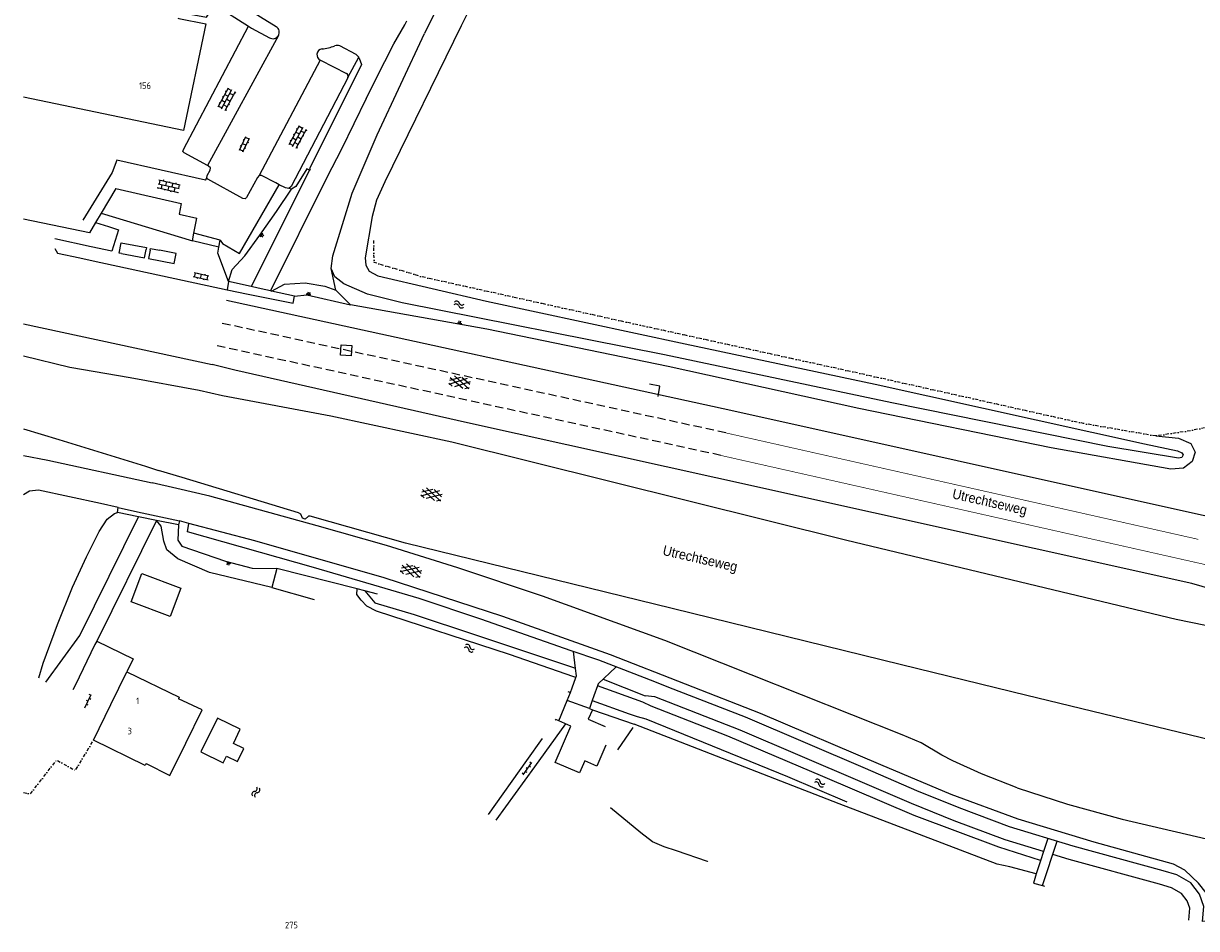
# Model space of a CAD drawing. Header units: metres. Extents: x 140889 to 142041, y 457117 to 459235.
# Tile 1 of 38: x 141000 to 141178, y 457119 to 457256. Entities that reach past the tile are written whole.
import ezdxf

# ---------------------------------------------------------------- set-up
doc = ezdxf.new("R2010")
doc.units = ezdxf.units.M
for name, pattern in [('1-1', [2, 1, -1]), ('DASHDOT', [1, 0.5, -0.25, 0, -0.25]), ('DGN2', [88.065232, 44.032616, -44.032616]), ('HIDDEN', [0.375, 0.25, -0.125])]:
    doc.linetypes.add(name, pattern=pattern)
doc.layers.get('0').update_dxf_attribs({"color": 251, "linetype": 'CONTINUOUS'})
for name, color, linetype in [('achterkant band', 251, 'CONTINUOUS'), ('GEO_Dakrand bijgebouw', 251, 'DGN2'), ('GEO_Hoofdgebouw', 251, 'CONTINUOUS'), ('GEO_Huisnummer', 251, 'CONTINUOUS'), ('GEO_Insteek sloot', 251, 'CONTINUOUS'), ('GEO_Kant verharding', 251, 'CONTINUOUS'), ('GEO_Kant water', 251, 'CONTINUOUS'), ('GEO_Kunstwerk', 251, 'CONTINUOUS'), ('GEO_Overige lijn', 251, 'CONTINUOUS'), ('GEO_Overige opstal', 251, 'CONTINUOUS'), ('GEO_Straatnaam', 251, 'CONTINUOUS'), ('GEO_Symbool gesloten verharding', 251, 'CONTINUOUS'), ('GEO_Symbool open verharding', 251, 'CONTINUOUS'), ('GEO_Symbool talud', 251, 'CONTINUOUS'), ('GEO_Symbool water', 251, 'CONTINUOUS'), ('GEO_Terreinafscheiding', 251, 'CONTINUOUS'), ('GEO_Wal beschoeiing', 251, 'CONTINUOUS'), ('kant open verharding', 251, 'CONTINUOUS')]:
    doc.layers.add(name, color=color, linetype=linetype)
doc.styles.add('style2', font='isocp.shx')
doc.styles.add('TXT_Newae', font='arial.ttf')

msp = doc.modelspace()

# ---------------------------------------------------------------- linework, layer by layer
at = {"color": 252, "linetype": 'HIDDEN', "ltscale": 5}
for points in [[(141106.4819121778, 457194.1237443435), (141030.0337799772, 457210.7578236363)], [(141105.7124560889, 457190.7093721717), (141029.2643238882, 457207.3434514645)]]:
    msp.add_lwpolyline(points, dxfattribs=at)
at = {"color": 252, "linetype": '1-1', "const_width": 0.1, "flags": 128}
for points in [[(141178.1122599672, 457177.9812723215), (141106.4819121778, 457194.1237443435)], [(141182.2484560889, 457173.4613721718), (141105.7124560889, 457190.7093721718)]]:
    msp.add_lwpolyline(points, dxfattribs=at)
at = {"layer": 'achterkant band', "color": 252, "extrusion": (0.008507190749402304, 0.02061020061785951, 0.9997513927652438), "flags": 128}
msp.add_lwpolyline([(43984.04687016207, -476503.5748103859), (43984.04561933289, -476503.5114916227), (43989.0342128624, -476503.2027059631), (43991.00248848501, -476503.0305817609), (43992.92640703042, -476503.0814687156), (43995.07367263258, -476503.6525355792), (44000.77038279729, -476505.4136293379)], dxfattribs=at)
at = {"layer": 'GEO_Dakrand bijgebouw', "linetype": 'Continuous', "flags": 128}
for points in [[(141016.332, 457168.526), (141017.965, 457172.825), (141023.866, 457170.582), (141022.232, 457166.284), (141016.332, 457168.526)], [(141026.907, 457145.763), (141030.273, 457144.117), (141030.769, 457145.131), (141032.43, 457144.319), (141033.393, 457146.289), (141031.828, 457147.054), (141032.875, 457149.197), (141029.413, 457150.889), (141026.907, 457145.763)]]:
    msp.add_lwpolyline(points, dxfattribs=at)
at = {"layer": 'GEO_Hoofdgebouw', "linetype": 'Continuous', "flags": 128}
for points in [[(141027.632, 457256.122), (141024.262, 457239.948), (141000, 457245.003)], [(141023.425, 457256.983), (141023.569, 457256.953), (141027.632, 457256.122)], [(141013.25, 457152.943), (141015.666, 457157.91)], [(141015.666, 457157.91), (141023.618, 457154.079), (141023.486, 457153.813)], [(141010.613, 457147.523), (141013.25, 457152.943)], [(141024.604, 457147.091), (141027.101, 457152.148), (141023.486, 457153.813)], [(141018.619, 457143.976), (141018.474, 457143.683), (141010.613, 457147.523)], [(141018.619, 457143.976), (141022.174, 457142.171), (141024.604, 457147.091)]]:
    msp.add_lwpolyline(points, dxfattribs=at)
at = {"layer": 'GEO_Insteek sloot', "linetype": 'Continuous', "flags": 128}
for points in [[(141047.358, 457215.744), (141046.667, 457219.07)], [(141049.574, 457213.521), (141047.358, 457215.744)], [(141171.653, 457193.665), (141175.121, 457193.317), (141176.964, 457192.503), (141177.614, 457191.215), (141177.158, 457189.769), (141175.842, 457188.767), (141173.929, 457188.638), (141155.776, 457191.876), (141126.633, 457197.838), (141097.726, 457204.214), (141070.232, 457209.83), (141049.574, 457213.521)], [(141051.734, 457170.182), (141053.284, 457168.372), (141059.241, 457166.614), (141068.506, 457163.509), (141083.684, 457158.47)], [(141087.898, 457156.808), (141094.269, 457154.238)], [(141154.643, 457130.65), (141148.801, 457132.42), (141141.105, 457135.303), (141134.623, 457137.936), (141126.838, 457141.291), (141108.677, 457149.074), (141095.697, 457154.115)], [(141086.245, 457152.154), (141092.588, 457149.973)], [(141172.216, 457125.683), (141158.537, 457129.471), (141156.035, 457130.228)], [(141176.647, 457120.254), (141176.808, 457122.064), (141176.407, 457123.186), (141175.557, 457124.289), (141174.024, 457125.17), (141172.216, 457125.683)]]:
    msp.add_lwpolyline(points, dxfattribs=at)
at = {"layer": 'GEO_Kant verharding', "linetype": 'Continuous'}
for p, q in [((141175.8756689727, 457182.2521722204), (141107.2260532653, 457197.5437230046)), ((141184.9293327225, 457180.2306556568), (141175.8756689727, 457182.2521722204))]:
    msp.add_line(p, q, dxfattribs=at)
at = {"layer": 'GEO_Kant verharding', "linetype": 'Continuous', "flags": 128}
for points in [[(141038.315, 457255.709), (141025.758, 457263.453)], [(141023.615, 457257.914), (141027.755, 457257.133), (141029.031, 457258.997), (141034.117, 457255.789)], [(141027.904, 457234.648), (141024.357, 457236.58), (141024.172, 457236.78), (141024.276, 457237.097), (141034.117, 457255.789)], [(141034.117, 457255.789), (141034.585, 457255.494), (141037.297, 457254.035)], [(141051.979, 457244.816), (141054.782, 457250.443), (141056.123, 457253.101), (141057.803, 457255.975), (141058.104, 457256.581)], [(141050.424, 457251.501), (141047.97, 457252.781)], [(141045.038, 457250.628), (141048.957, 457248.604)], [(141049.165, 457247.986), (141050.832, 457251.068)], [(141050.891, 457250.937), (141051.232, 457249.997)], [(141051.232, 457249.997), (141043.382, 457234.145), (141043.443, 457234.088), (141043.37, 457233.943)], [(141049.151, 457247.959), (141040.572, 457231.464)], [(141051.979, 457244.816), (141048.194, 457237.157), (141046.002, 457232.849), (141037.455, 457215.658)], [(141027.618, 457232.457), (141014.153, 457235.473), (141013.454, 457233.612), (141009.017, 457226.372)], [(141028.294, 457233.968), (141028.341, 457234.32), (141028.065, 457234.56), (141027.904, 457234.648)], [(141027.618, 457232.457), (141027.814, 457232.798)], [(141043.37, 457233.943), (141034.538, 457216.311)], [(141043.37, 457233.943), (141042.948, 457234.18), (141041.303, 457231.485), (141040.632, 457231.08)], [(141014.003, 457231.177), (141011.784, 457227.452)], [(141014.003, 457231.177), (141023.918, 457228.909), (141023.597, 457227.26), (141026.295, 457226.688)], [(141029.829, 457223.362), (141030.169, 457222.83), (141032.775, 457221.306), (141038.79, 457231.748)], [(141038.79, 457231.748), (141038.24, 457232.032)], [(141039.721, 457231.267), (141038.79, 457231.748)], [(141040.572, 457231.464), (141040.246, 457231.18), (141039.721, 457231.267)], [(141040.632, 457231.08), (141040.227, 457231.163), (141039.721, 457231.267)], [(141011.784, 457227.452), (141010.938, 457226.031)], [(141011.784, 457227.452), (141025.613, 457223.258)], [(141010.938, 457226.031), (141010.004, 457224.463), (141000, 457226.549)], [(141012.891, 457225.412), (141014.422, 457224.927), (141013.394, 457221.682), (141010.286, 457222.353)], [(141010.938, 457226.031), (141012.891, 457225.412)], [(141029.829, 457223.362), (141025.814, 457224.399), (141026.295, 457226.688)], [(141025.613, 457223.258), (141025.814, 457224.399)], [(141010.286, 457222.353), (141004.76, 457223.545)], [(141004.767, 457222.075), (141005.154, 457221.386), (141008.555, 457220.652), (141010.572, 457220.215)], [(141029.63, 457222.298), (141025.613, 457223.258)], [(141031.059, 457217.091), (141029.455, 457221.363), (141029.63, 457222.298)], [(141029.63, 457222.298), (141029.829, 457223.362)], [(141010.572, 457220.215), (141030.863, 457215.823)], [(141000, 457210.643), (141028.613, 457204.472)], [(141000, 457205.812), (141007.011, 457204.101), (141016.172, 457202.528), (141026.641, 457200.587)], [(141032.051, 457203.612), (141028.613, 457204.472)], [(141030.162, 457199.773), (141046.578, 457196.69), (141064.918, 457192.763), (141124.809, 457177.848), (141174.751, 457165.891), (141179.212, 457164.957), (141182.201, 457164.973), (141185.437, 457165.589), (141186.118, 457166.307), (141185.983, 457167.112), (141184.089, 457168.712), (141181.479, 457170.047), (141177.13, 457171.277), (141104.943, 457187.295), (141067.305, 457195.654), (141032.051, 457203.612)], [(141026.641, 457200.587), (141030.162, 457199.773)], [(141000, 457194.734), (141005.373, 457193.144), (141018.491, 457189.098), (141020.475, 457188.44)], [(141000, 457190.702), (141003.697, 457190.007), (141019.527, 457186.572)], [(141024.054, 457187.362), (141020.475, 457188.44)], [(141023.24, 457185.708), (141019.527, 457186.572)], [(141098.326, 457167.487), (141057.908, 457177.426), (141043.487, 457181.492), (141043.215, 457181.494), (141042.729, 457181.053), (141042.289, 457181.211), (141042.041, 457181.803), (141041.708, 457181.995), (141024.054, 457187.362)], [(141014.353, 457182.818), (141011.676, 457183.398), (141002.294, 457185.431), (141000.912, 457185.268), (141000, 457184.757)], [(141097.211, 457162.656), (141078.692, 457169.35), (141065.855, 457173.662), (141055.021, 457177.072), (141044.51, 457180.057), (141028.244, 457184.519), (141023.24, 457185.708)], [(141003.379, 457156.315), (141008.555, 457163.421), (141017.462, 457181.417)], [(141020.187, 457180.867), (141011.102, 457162.57)], [(141025.051, 457180.378), (141023.642, 457180.773)], [(141083.04, 457161.104), (141069.314, 457165.875), (141059.992, 457168.999), (141053.991, 457170.77), (141043.956, 457173.732), (141024.877, 457179.117), (141025.051, 457180.378)], [(141179.939, 457120.148), (141179.806, 457122.155), (141179.293, 457124.374), (141178.149, 457125.862), (141176.068, 457127.827), (141174.337, 457128.728), (141162.317, 457132.088), (141150.776, 457135.546), (141140.617, 457139.286), (141129.968, 457143.815), (141111.732, 457151.604), (141089.02, 457160.467), (141072.682, 457166.289), (141054.66, 457172.172), (141035.076, 457177.735), (141025.051, 457180.378)], [(141150.642, 457140.31), (141158.281, 457137.828), (141166.572, 457135.542), (141182.394, 457131.849), (141183.266, 457138.316), (141182.964, 457141.052), (141182.292, 457143.405), (141181.269, 457145.704), (141180.051, 457147.562), (141152.117, 457154.327), (141133.086, 457158.954), (141098.326, 457167.487)], [(141011.102, 457162.57), (141016.626, 457159.883), (141015.666, 457157.91)], [(141150.642, 457140.31), (141145.22, 457142.458), (141140.893, 457144.405), (141139.216, 457145.264), (141136.105, 457147.12), (141133.191, 457148.352), (141110.33, 457157.455), (141097.211, 457162.656)], [(141089.458, 457158.785), (141087.222, 457159.651), (141083.04, 457161.104)], [(141083.692, 457158.388), (141083.388, 457160.984)], [(141083.826, 457157.274), (141083.692, 457158.388)], [(141089.822, 457158.63), (141087.119, 457156.07)], [(141095.053, 457156.617), (141089.458, 457158.785)], [(141083.183, 457155.48), (141083.739, 457157.032)], [(141083.739, 457157.032), (141083.826, 457157.274)], [(141087.119, 457156.07), (141087.016, 457155.779)], [(141096.467, 457156.069), (141095.053, 457156.617)], [(141097.835, 457155.537), (141096.467, 457156.069)], [(141082.427, 457153.528), (141082.909, 457154.774)], [(141082.909, 457154.774), (141083.183, 457155.48)], [(141086.482, 457154.265), (141086.236, 457153.569)], [(141087.016, 457155.779), (141086.482, 457154.265)], [(141172.776, 457127.707), (141159.122, 457131.488), (141149.474, 457134.41), (141141.869, 457137.259), (141135.434, 457139.873), (141127.667, 457143.22), (141109.471, 457151.018), (141097.835, 457155.537)], [(141081.159, 457150.458), (141082.427, 457153.528)], [(141085.804, 457152.344), (141082.427, 457153.528)], [(141086.236, 457153.569), (141085.804, 457152.344)], [(141086.245, 457152.154), (141085.624, 457150.712)], [(141085.624, 457150.712), (141088.175, 457149.613)], [(141085.804, 457152.344), (141086.245, 457152.154)], [(141082.169, 457150.023), (141077.47, 457143.512)], [(141080.622, 457144.156), (141082.996, 457149.667)], [(141080.7, 457150.656), (141080.624, 457150.549)], [(141081.159, 457150.458), (141080.7, 457150.656)], [(141082.996, 457149.667), (141081.159, 457150.458)], [(141092.368, 457149.462), (141090.045, 457146.079)], [(141123.676, 457137.898), (141092.588, 457149.973)], [(141078.64, 457147.769), (141076.259, 457144.433)], [(141088.289, 457146.791), (141086.923, 457143.619)], [(141076.259, 457144.433), (141070.45, 457136.293)], [(141084.295, 457142.574), (141080.622, 457144.156)], [(141085.086, 457144.41), (141084.295, 457142.574)], [(141086.923, 457143.619), (141085.086, 457144.41)], [(141077.47, 457143.512), (141071.618, 457135.403)], [(141147.637, 457128.729), (141123.676, 457137.898)], [(141155.306, 457132.644), (141153.512, 457127.249)], [(141154.497, 457125.498), (141156.685, 457132.226)], [(141149.545, 457128.34), (141147.637, 457128.729)], [(141153.512, 457127.249), (141149.545, 457128.34)], [(141179.939, 457120.148), (141178.739, 457120.069), (141178.94, 457122.337), (141178.273, 457124.205), (141176.965, 457125.902), (141174.846, 457127.12), (141172.776, 457127.707)], [(141153.512, 457127.249), (141153.138, 457125.867)], [(141153.138, 457125.867), (141154.497, 457125.498)], [(141154.497, 457125.498), (141154.807, 457125.423)]]:
    msp.add_lwpolyline(points, dxfattribs=at)
at = {"layer": 'GEO_Kant verharding', "linetype": 'Continuous'}
msp.add_lwpolyline([(141107.2260532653, 457197.5437230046), (141030.7779210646, 457214.1778022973)], dxfattribs=at)
for centre, radius, start, end in [((141037.8071959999, 457254.8712921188), 0.9796016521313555, 328.6746464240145, 58.77648254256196), ((141037.8073696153, 457254.8704774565), 0.979029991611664, 238.5804187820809, 328.7100906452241), ((141045.3739202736, 457251.4509301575), 0.8874123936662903, 97.37561571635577, 172.5495367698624), ((141044.4530155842, 457259.6928627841), 7.405960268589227, 276.2556087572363, 283.8750165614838), ((141044.4023738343, 457259.7921128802), 7.514501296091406, 284.0684053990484, 291.7587989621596), ((141047.5252757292, 457251.4841131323), 1.371019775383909, 71.07229801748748, 104.2411480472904), ((141045.3753016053, 457251.4509622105), 0.8887779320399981, 172.5631324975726, 245.377279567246), ((141045.2948333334, 457251.2368333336), 0.6607884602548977, 243.9842993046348, 247.1277911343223), ((141049.8368193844, 457250.5389995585), 1.12704300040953, 27.99342509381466, 58.60116993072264), ((141050.0503076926, 457250.6371538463), 0.892564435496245, 19.62957658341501, 28.86228077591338), ((141048.7446749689, 457248.1885346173), 0.4665762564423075, 334.2727970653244, 62.93053774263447), ((141048.7124999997, 457248.2035000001), 0.5020582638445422, 330.8567199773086, 334.3281291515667)]:
    msp.add_arc(centre, radius, start, end, dxfattribs=at)
at = {"layer": 'GEO_Kant water', "linetype": 'Continuous', "flags": 128}
for points in [[(141189.621, 457333.418), (141177.494, 457301.36), (141168.651, 457280.516), (141165.529, 457274.601), (141162.627, 457271.849), (141159.519, 457271.124), (141156.035, 457271.941), (141152.092, 457273.455), (141143.236, 457277.952), (141138.815, 457280.685), (141131.455, 457284.313), (141094.776, 457299.813), (141092.344, 457300.452), (141090.369, 457300.386), (141088.693, 457299.613), (141087.157, 457297.303), (141084.617, 457292.365), (141066.38, 457255.822)], [(141092.138, 457305.531), (141091.619, 457304.859), (141090.882, 457304.691), (141088.06, 457304.118), (141086.351, 457303.265), (141085.035, 457301.965), (141083.096, 457298.577), (141069.848, 457272.913), (141060.821, 457254.675)], [(141066.38, 457255.822), (141054.797, 457232.206), (141053.516, 457229.386), (141052.854, 457226.94), (141051.824, 457220.651), (141051.9, 457219.544), (141052.434, 457218.653), (141053.724, 457217.947), (141070.2, 457214.085), (141100.335, 457207.648), (141129.122, 457201.498), (141169.925, 457192.472), (141174.939, 457191.422), (141175.625, 457191.12), (141175.79, 457190.792), (141175.615, 457190.396), (141175.116, 457190.298), (141164.395, 457192.065), (141131.627, 457198.681), (141097.18, 457205.984), (141057.387, 457213.836)], [(141046.667, 457219.07), (141046.92, 457220.961), (141049.811, 457230.476), (141053.644, 457239.321), (141060.821, 457254.675)], [(141052.157, 457215.181), (141048.546, 457216.73), (141047.185, 457217.768), (141046.667, 457219.07)], [(141083.412, 457157.159), (141073.678, 457160.508), (141053.543, 457167.088), (141052.079, 457167.852), (141051.204, 457168.757), (141050.521, 457169.641), (141050.61, 457170.468)], [(141083.739, 457157.032), (141083.412, 457157.159)], [(141082.54, 457154.908), (141082.909, 457154.774)], [(141093.898, 457153.294), (141087.016, 457155.779)], [(141086.236, 457153.569), (141091.848, 457151.539), (141093.026, 457151.109)], [(141095.142, 457152.706), (141093.898, 457153.294)], [(141095.697, 457154.115), (141094.269, 457154.238)], [(141154.192, 457129.294), (141147.871, 457131.315), (141135.042, 457136.142), (141121.182, 457142.053), (141106.799, 457148.14), (141095.142, 457152.706)], [(141093.026, 457151.109), (141094.374, 457150.758)], [(141094.374, 457150.758), (141115.832, 457142.013), (141124.814, 457138.201)]]:
    msp.add_lwpolyline(points, dxfattribs=at)
at = {"layer": 'GEO_Kunstwerk', "linetype": 'Continuous', "flags": 128}
for points in [[(141031.059, 457217.091), (141030.863, 457215.823)], [(141034.538, 457216.311), (141031.059, 457217.091)], [(141030.863, 457215.823), (141034.041, 457215.164)], [(141034.041, 457215.164), (141040.866, 457213.769)], [(141037.455, 457215.658), (141036.021, 457215.979), (141034.744, 457216.265), (141034.538, 457216.311)], [(141037.618, 457215.621), (141037.455, 457215.658)], [(141041.086, 457214.844), (141037.618, 457215.621)], [(141040.866, 457213.769), (141041.086, 457214.844)], [(141014.24, 457182.067), (141014.353, 457182.818)], [(141014.353, 457182.818), (141017.278, 457182.145)], [(141017.462, 457181.417), (141014.24, 457182.067)], [(141017.278, 457182.145), (141023.642, 457180.773)], [(141020.187, 457180.867), (141017.462, 457181.417)], [(141023.498, 457180.199), (141020.187, 457180.867)], [(141023.642, 457180.773), (141023.498, 457180.199)], [(141038.391, 457173.578), (141037.661, 457170.688)], [(141050.61, 457170.468), (141038.391, 457173.578)], [(141037.661, 457170.688), (141044.069, 457168.878)], [(141051.734, 457170.182), (141050.61, 457170.468)], [(141053.672, 457169.688), (141051.734, 457170.182)]]:
    msp.add_lwpolyline(points, dxfattribs=at)
at = {"layer": 'GEO_Overige lijn', "linetype": 'Continuous', "flags": 128}
for points in [[(141038.644, 457254.362), (141027.904, 457234.648)], [(141045.005, 457250.643), (141035.722, 457233.124)], [(141027.814, 457232.798), (141027.867, 457233.166), (141028.294, 457233.968)], [(141038.24, 457232.032), (141036.063, 457233.155), (141035.722, 457233.124), (141035.505, 457232.838), (141033.832, 457229.831), (141033.626, 457229.613), (141033.254, 457229.677), (141027.94, 457232.588), (141027.814, 457232.798)], [(141031.059, 457217.091), (141031.629, 457218.921), (141033.544, 457220.954), (141035.835, 457224.085), (141038.38, 457227.666), (141040.632, 457231.08)], [(141037.618, 457215.621), (141039.557, 457216.673), (141042.717, 457216.876), (141045.679, 457216.386), (141047.358, 457215.744)], [(141041.086, 457214.844), (141042.974, 457215.073), (141049.574, 457213.521)], [(141002.315, 457156.997), (141002.998, 457159.23), (141005.159, 457165.07), (141007.456, 457170.724), (141009.553, 457175.348), (141011.452, 457179.196), (141012.669, 457181.048), (141013.799, 457181.92), (141014.24, 457182.067)], [(141037.661, 457170.688), (141028.198, 457172.973), (141023.397, 457175.02), (141021.738, 457176.407), (141021.268, 457177.687), (141020.868, 457179.989), (141020.187, 457180.867)], [(141023.498, 457180.199), (141023.424, 457177.879), (141024.005, 457176.932), (141030.635, 457174.667), (141034.666, 457173.632), (141038.391, 457173.578)], [(141011.102, 457162.57), (141010.838, 457162.039), (141007.834, 457155.813), (141007.509, 457155.174)]]:
    msp.add_lwpolyline(points, dxfattribs=at)
at = {"layer": 'GEO_Overige opstal', "linetype": 'Continuous', "flags": 128}
for points in [[(141014.841, 457221.323), (141014.504, 457221.388), (141014.806, 457222.956), (141018.648, 457222.215), (141018.591, 457221.922)], [(141014.841, 457221.323), (141018.345, 457220.647), (141018.591, 457221.922)], [(141019.188, 457221.836), (141018.938, 457220.57), (141022.837, 457219.802), (141023.138, 457221.331), (141020.645, 457221.822)], [(141019.188, 457221.836), (141019.24, 457222.099), (141020.645, 457221.822)]]:
    msp.add_lwpolyline(points, dxfattribs=at)
at = {"layer": 'GEO_Symbool gesloten verharding'}
for p, q in [((141067.2860049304, 457202.3480136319), (141064.4875607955, 457201.4684055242)), ((141064.6246419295, 457202.1037863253), (141066.3084960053, 457202.5589076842)), ((141066.6064463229, 457200.8578122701), (141064.7089995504, 457202.4947898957)), ((141067.5178384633, 457200.8146339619), (141065.3309870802, 457202.7698017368)), ((141067.6549195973, 457201.450014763), (141066.4759193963, 457202.5406893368)), ((141064.9983286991, 457201.1970853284), (141064.4972809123, 457201.6770482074)), ((141067.7392772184, 457201.8410183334), (141065.3356847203, 457201.1319745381)), ((141067.563934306, 457200.9642782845), (141066.9132686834, 457200.7839438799)), ((141063.0550661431, 457185.3295438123), (141060.2291440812, 457184.5426737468)), ((141060.7306893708, 457184.2546619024), (141060.2457375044, 457184.750882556)), ((141060.3870981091, 457185.1731898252), (141062.0850414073, 457185.5725500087)), ((141062.3267475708, 457183.8625564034), (141060.4843005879, 457185.5611997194)), ((141063.4913772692, 457184.8078805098), (141061.065715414, 457184.1784644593)), ((141063.2362207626, 457183.7893545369), (141061.1150166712, 457185.8155562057)), ((141063.3941747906, 457184.4198706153), (141062.2517731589, 457185.5488219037)), ((141063.2872250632, 457183.937397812), (141062.6309678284, 457183.778612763)), ((141057.3008308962, 457173.6604804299), (141059.0095889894, 457174.0106886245)), ((141059.2018611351, 457172.294433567), (141057.4091870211, 457174.0455245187)), ((141060.1088438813, 457172.1950238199), (141058.0469787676, 457174.281578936)), ((141060.2849225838, 457172.8207204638), (141059.175566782, 457173.9821601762)), ((141059.9721992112, 457173.739798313), (141057.1247521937, 457173.0347837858)), ((141057.6177795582, 457172.7324222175), (141057.1473455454, 457173.2424272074)), ((141060.3932787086, 457173.2057645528), (141057.9504678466, 457172.646590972)), ((141060.1640980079, 457172.3415339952), (141059.5035329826, 457172.201748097))]:
    msp.add_line(p, q, dxfattribs=at)
at = {"layer": 'GEO_Symbool open verharding'}
for p, q in [((141029.5063709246, 457243.5508156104), (141031.0673567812, 457246.4582755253)), ((141030.035, 457243.267), (141031.5959858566, 457246.1744599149)), ((141030.2868638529, 457245.0045455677), (141030.1547065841, 457245.0754994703)), ((141030.5233768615, 457245.4450697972), (141031.0520059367, 457245.1612541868)), ((141030.5636290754, 457242.9831843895), (141032.1246149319, 457245.8906443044)), ((141030.75988987, 457245.8855940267), (141030.6277326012, 457245.9565479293)), ((141030.9964028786, 457246.3261182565), (141031.525031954, 457246.042302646)), ((141031.8171480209, 457245.3179628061), (141031.2885189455, 457245.6017784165)), ((141032.0536610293, 457245.7584870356), (141032.1858182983, 457245.687533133)), ((141029.5773248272, 457243.6829728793), (141030.1059539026, 457243.3991572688)), ((141029.681680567, 457244.1944510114), (141029.8138378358, 457244.1234971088)), ((141030.0503508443, 457244.5640213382), (141030.5789799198, 457244.2802057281)), ((141030.8710959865, 457243.5558658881), (141030.342466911, 457243.8396814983)), ((141030.8154929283, 457244.7207299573), (141031.3441220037, 457244.4369143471)), ((141031.1076089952, 457243.9963901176), (141031.239766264, 457243.925436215)), ((141031.7103206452, 457244.8061091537), (141031.5799254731, 457244.876117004)), ((141030.634582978, 457243.1153416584), (141030.7667402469, 457243.0443877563)), ((141040.2722855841, 457237.8453533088), (141041.852728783, 457240.7422825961)), ((141040.799, 457237.558), (141042.3794431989, 457240.4549292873)), ((141041.3019682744, 457239.7327466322), (141041.8286826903, 457239.4453933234)), ((141041.3257144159, 457237.2706466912), (141042.9061576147, 457240.1675759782)), ((141041.5414293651, 457240.1716753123), (141041.4097507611, 457240.2435136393)), ((141041.7808904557, 457240.6106039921), (141042.3076048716, 457240.323250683)), ((141042.5948581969, 457239.5969686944), (141042.068143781, 457239.8843220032)), ((141042.8343192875, 457240.0358973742), (141042.9659978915, 457239.9640590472)), ((141032.7364773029, 457236.972445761), (141033.7141484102, 457239.0543101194)), ((141033.2253128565, 457238.01337794), (141033.7684079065, 457237.7583333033)), ((141033.2795723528, 457236.7174011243), (141034.2572434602, 457238.7992654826)), ((141033.4378500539, 457238.4659571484), (141033.3020762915, 457238.5297183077)), ((141034.1934823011, 457238.66349172), (141033.650387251, 457238.9185363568)), ((141033.9809451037, 457238.2109125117), (141034.1167188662, 457238.1471513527)), ((141040.3441239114, 457237.9770319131), (141040.8708383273, 457237.689678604)), ((141040.4519063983, 457238.4877989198), (141040.5835850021, 457238.4159605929)), ((141040.8230460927, 457238.8548892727), (141041.3497605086, 457238.5675359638)), ((141041.0625071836, 457239.2938179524), (141040.9308285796, 457239.3656562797)), ((141041.6370138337, 457237.8412539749), (141041.110299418, 457238.1286072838)), ((141041.5892215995, 457239.0064646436), (141042.1159360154, 457238.7191113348)), ((141041.8764749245, 457238.2801826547), (141042.0081535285, 457238.2083443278)), ((141042.4846016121, 457239.0858427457), (141042.3546787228, 457239.1567232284)), ((141032.8002384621, 457237.1082195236), (141033.3433335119, 457236.8531748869)), ((141033.0127756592, 457237.560798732), (141032.8770018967, 457237.6245598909)), ((141033.6916444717, 457237.241992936), (141033.5558707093, 457237.3057540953)), ((141041.397552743, 457237.4023252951), (141041.5292313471, 457237.3304869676)), ((141020.2781975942, 457231.3071094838), (141023.4950954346, 457230.5711962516)), ((141020.4244202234, 457231.2736588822), (141020.3909696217, 457231.1274362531)), ((141020.412, 457231.892), (141023.6288978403, 457231.1560867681)), ((141020.5458024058, 457232.4768905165), (141023.7627002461, 457231.7409772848)), ((141020.6920250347, 457232.4434399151), (141020.5582226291, 457231.8585493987)), ((141020.911828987, 457231.1621568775), (141021.0456313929, 457231.7470473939)), ((141021.2128844, 457232.4781605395), (141021.1794337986, 457232.3319379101)), ((141021.3992377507, 457231.0506548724), (141021.3657871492, 457230.9044322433)), ((141021.6668425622, 457232.2204359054), (141021.5330401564, 457231.6355453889)), ((141022.02044892, 457231.5240433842), (141021.8866465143, 457230.9391528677)), ((141022.1542513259, 457232.1089339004), (141022.1877019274, 457232.2551565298)), ((141022.3395884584, 457230.6837123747), (141022.3725930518, 457230.8279853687)), ((141022.6416600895, 457231.9974318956), (141022.5078576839, 457231.4125413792)), ((141022.8614640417, 457230.716148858), (141022.9952664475, 457231.3010393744)), ((141023.1290688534, 457231.8859298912), (141023.1625194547, 457232.03215252)), ((141023.616477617, 457231.7744278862), (141023.4826752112, 457231.1895373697)), ((141023.3488728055, 457230.6046468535), (141023.315422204, 457230.4584242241)), ((141028.108205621, 457217.8786664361), (141025.8614331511, 457218.3706150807)), ((141026.0079617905, 457218.3385314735), (141025.8796273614, 457217.7524169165)), ((141026.4963905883, 457218.2315861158), (141026.5284741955, 457218.3781147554)), ((141027.9798711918, 457217.2925518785), (141025.7330987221, 457217.7845005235)), ((141026.3680561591, 457217.6454715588), (141026.3359725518, 457217.4989429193)), ((141026.8564849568, 457217.5385262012), (141026.9848193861, 457218.1246407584)), ((141027.3449137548, 457217.4315808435), (141027.3128301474, 457217.2850522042)), ((141027.5053317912, 457218.16422404), (141027.4732481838, 457218.0176954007)), ((141027.8333425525, 457217.3246354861), (141027.9616769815, 457217.9107500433)), ((141009.289, 457152.416), (141010.2581831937, 457154.446562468)), ((141010.2001356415, 457154.3678939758), (141009.9745175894, 457154.4755809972)), ((141009.7735915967, 457153.431281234), (141009.5479735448, 457153.5389682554)), ((141009.5582175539, 457152.9800451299), (141009.7838356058, 457152.8723581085)), ((141009.9889656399, 457153.8825173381), (141010.214583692, 457153.7748303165)), ((141075.731, 457142.302), (141077.0447372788, 457144.1286347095)), ((141076.6798102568, 457143.6212361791), (141076.8827696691, 457143.4752653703)), ((141076.9736654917, 457144.0615001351), (141076.7707060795, 457144.2074709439)), ((141075.8039854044, 457142.4034797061), (141075.6010259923, 457142.5494505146)), ((141076.0959270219, 457142.8093985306), (141076.298886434, 457142.6634277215)), ((141076.3878686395, 457143.2153173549), (141076.1849092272, 457143.3612881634))]:
    msp.add_line(p, q, dxfattribs=at)
at = {"layer": 'GEO_Symbool talud'}
for p, q in [((141035.7932123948, 457224.0416305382), (141035.9955818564, 457223.8948429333)), ((141035.8666061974, 457224.1428152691), (141036.2713451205, 457223.849240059)), ((141035.94, 457224.244), (141036.1423694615, 457224.0972123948)), ((141036.0133938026, 457224.3451847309), (141036.4181327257, 457224.0516095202)), ((141036.0867876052, 457224.4463694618), (141036.2891570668, 457224.2995818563)), ((141042.9616270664, 457215.0771805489), (141043.0188076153, 457215.3205534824)), ((141043.0833135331, 457215.0485902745), (141043.1976746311, 457215.5353361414)), ((141043.205, 457215.02), (141043.2621805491, 457215.2633729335)), ((141043.3266864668, 457214.9914097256), (141043.4410475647, 457215.4781555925)), ((141043.4483729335, 457214.9628194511), (141043.5055534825, 457215.2061923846)), ((141065.8597236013, 457210.6179876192), (141065.9027112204, 457210.8642640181)), ((141065.9828618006, 457210.5964938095), (141066.0688370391, 457211.0890466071)), ((141066.106, 457210.575), (141066.1489876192, 457210.8212763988)), ((141066.2291381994, 457210.5535061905), (141066.3151134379, 457211.0460589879)), ((141066.3522763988, 457210.5320123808), (141066.3952640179, 457210.7782887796)), ((141030.8958183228, 457174.5990243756), (141030.8167939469, 457174.3618426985)), ((141031.0144091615, 457174.5595121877), (141030.8563604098, 457174.0851488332)), ((141031.133, 457174.52), (141031.0539756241, 457174.2828183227)), ((141031.2515908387, 457174.4804878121), (141031.0935420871, 457174.0061244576)), ((141031.3701816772, 457174.4409756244), (141031.2911573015, 457174.2037939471))]:
    msp.add_line(p, q, dxfattribs=at)
at = {"layer": 'GEO_Symbool water'}
for centre, major_axis, ratio, start_param, end_param in [((141065.5790938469, 457213.2464607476), (-0.3005203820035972, 0.3005203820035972), 0.9999999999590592, 4.214651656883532, 6.376329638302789), ((141065.6695076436, 457213.6872842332), (-0.3005203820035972, 0.3005203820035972), 0.9999999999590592, 4.214651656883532, 6.376329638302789), ((141066.3941674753, 457213.4876141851), (-0.3005203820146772, 0.3005203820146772), 0.9999999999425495, 1.073058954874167, 3.234736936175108), ((141066.4845812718, 457213.9284376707), (-0.3005203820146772, 0.3005203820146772), 0.9999999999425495, 1.073058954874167, 3.234736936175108), ((141067.0831907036, 457161.2221840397), (-0.3005203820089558, 0.3005203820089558), 0.999999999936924, 4.015077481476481, 6.17675546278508), ((141067.2592039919, 457161.6363329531), (-0.3005203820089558, 0.3005203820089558), 0.999999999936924, 4.015077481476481, 6.17675546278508), ((141068.1059084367, 457161.71110984), (-0.300520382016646, 0.300520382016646), 0.9999999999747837, 0.8734848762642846, 3.035162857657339), ((141067.9298951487, 457161.2969609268), (-0.300520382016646, 0.300520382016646), 0.9999999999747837, 0.8734848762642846, 3.035162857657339), ((141035.0140297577, 457140.1858248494), (-0.3005203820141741, 0.3005203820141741), 0.9999999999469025, 2.399497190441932, 4.561175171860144), ((141035.419883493, 457139.9914470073), (-0.3005203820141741, 0.3005203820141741), 0.9999999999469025, 2.399497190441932, 4.561175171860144), ((141120.1761907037, 457140.7891840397), (-0.3005203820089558, 0.3005203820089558), 0.999999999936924, 4.015077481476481, 6.17675546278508), ((141120.3522039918, 457141.2033329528), (-0.3005203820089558, 0.3005203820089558), 0.999999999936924, 4.015077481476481, 6.17675546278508), ((141121.0228951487, 457140.8639609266), (-0.300520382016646, 0.300520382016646), 0.9999999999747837, 0.8734848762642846, 3.035162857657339), ((141121.1989084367, 457141.27810984), (-0.300520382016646, 0.300520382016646), 0.9999999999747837, 0.8734848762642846, 3.035162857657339), ((141035.0508255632, 457139.3366216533), (0.3005203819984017, 0.3005203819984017), 0.9999999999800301, 0.8287009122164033, 2.990378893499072), ((141035.4566792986, 457139.1422438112), (0.3005203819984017, 0.3005203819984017), 0.9999999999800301, 0.8287009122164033, 2.990378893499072)]:
    msp.add_ellipse(centre, major_axis=major_axis, ratio=ratio, start_param=start_param, end_param=end_param, dxfattribs=at)
at = {"layer": 'GEO_Terreinafscheiding', "linetype": 'DASHDOT', "flags": 128}
for points in [[(141171.653, 457193.665), (141160.725, 457195.542), (141125.859, 457203.339), (141093.286, 457210.479), (141060.456, 457217.777), (141053.155, 457219.955), (141053.115, 457223.285)], [(141189.479, 457216.966), (141188.128, 457210.286), (141186.572, 457204.494), (141185.131, 457201.354), (141182.806, 457198.068), (141179.789, 457195.068), (141177.03, 457194.467), (141171.653, 457193.665)], [(141000, 457139.601), (141001.052, 457139.397), (141005.026, 457144.527), (141007.869, 457142.945), (141010.613, 457147.523)]]:
    msp.add_lwpolyline(points, dxfattribs=at)
at = {"layer": 'GEO_Wal beschoeiing', "linetype": 'Continuous', "flags": 128}
msp.add_lwpolyline([(141057.387, 457213.836), (141052.157, 457215.181)], dxfattribs=at)
at = {"layer": 'kant open verharding', "color": 252, "extrusion": (-0.006466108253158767, -0.0183703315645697, 0.999810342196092), "flags": 128}
msp.add_lwpolyline([(-18754.3771655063, 478191.1580990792), (-18754.78145454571, 478192.6985273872), (-18753.21707253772, 478193.1093082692), (-18752.81792214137, 478191.592451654), (-18754.3771655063, 478191.1580990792)], dxfattribs=at)
at = {"layer": 'kant open verharding', "color": 252, "extrusion": (0.003588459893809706, 0.01850519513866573, 0.999822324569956), "flags": 128}
msp.add_lwpolyline([(-51478.7491569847, -475783.5950836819), (-51478.7288620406, -475785.1866028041), (-51477.12146663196, -475785.1866028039)], dxfattribs=at)

# ---------------------------------------------------------------- texts
at = {"layer": 'GEO_Huisnummer', "style": 'style2'}
for s, p in [('156', (141017.528, 457246.2713333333)), ('1', (141017.091, 457152.9913333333)), ('3', (141015.783, 457148.4143333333)), ('275', (141039.644, 457118.9973333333))]:
    msp.add_text(s, height=1, dxfattribs=at).set_placement(p)
at = {"layer": 'GEO_Straatnaam', "color": 7, "style": 'TXT_Newae', "width": 0.9}
for p in [(141140.7063530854, 457184.2238998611), (141096.8053269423, 457175.6399832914)]:
    msp.add_text('Utrechtseweg', height=1.5, rotation=347.057148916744, dxfattribs=at).set_placement(p)

doc.saveas('drawing.dxf')
